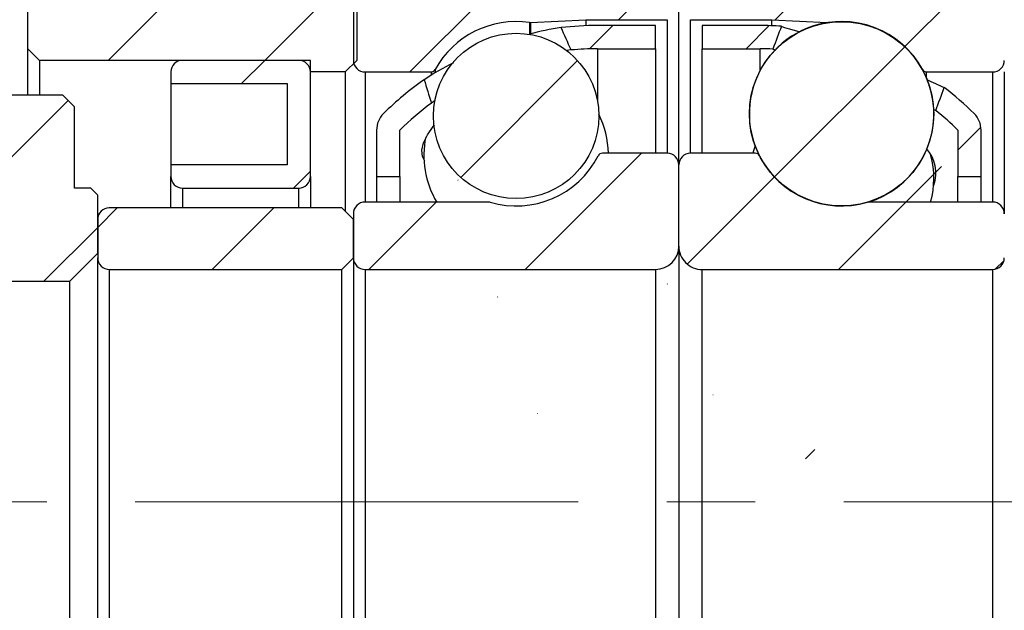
# Model space of a CAD drawing. Header units: millimetres. Extents: x 4 to 295, y 43 to 175.
# Tile 3 of 10: x 105 to 134, y 92 to 109. Entities that reach past the tile are written whole.
import ezdxf

# ---------------------------------------------------------------- set-up
doc = ezdxf.new("R2010")
doc.units = ezdxf.units.MM
doc.linetypes.add('CENTERX2', pattern=[20.319999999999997, 12.7, -2.54, 2.54, -2.54])
doc.layers.add('FORMAT', color=7, linetype='Continuous')
doc.styles.add('SLDTEXTSTYLE0', font='TXT', dxfattribs={"width": 0.75})
doc.dimstyles.new('SLDDIMSTYLE0', dxfattribs={"dimtxt": 3.5, "dimasz": 2.5, "dimexe": 0, "dimexo": 0.0625, "dimgap": 0.875, "dimtad": 1, "dimlfac": 1.5, "dimrnd": 1e-09, "dimzin": 12, "dimdsep": 46, "dimtxsty": 'SLDTEXTSTYLE0', "dimsah": 1, "dimcen": 0.09, "dimadec": 0, "dimazin": 3, "dimtfac": 1, "dimtofl": 0, "dimtmove": 0, "dimatfit": 3, "dimfxl": 0, "dimfrac": 2, "dimtolj": 1, "dimtzin": 12, "dimarcsym": 0})
doc.dimstyles.new('SLDDIMSTYLE3', dxfattribs={"dimtxt": 3.5, "dimasz": 2.5, "dimexe": 0, "dimexo": 0.0625, "dimgap": 0.875, "dimtad": 1, "dimlfac": 1.5, "dimrnd": 1e-09, "dimzin": 12, "dimdsep": 46, "dimtxsty": 'SLDTEXTSTYLE0', "dimsah": 1, "dimcen": 0.09, "dimadec": 0, "dimazin": 3, "dimtfac": 1, "dimtmove": 0, "dimatfit": 0, "dimfxl": 0, "dimfrac": 2, "dimtolj": 1, "dimtzin": 12, "dimarcsym": 0})
pattern_1 = [(45, (0, 0), (-2.245064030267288, 2.245064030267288), [])]

# ---------------------------------------------------------------- blocks, each defined once
blk = doc.blocks.new('_D_6')
at = {"layer": 'FORMAT', "color": 7}
for p, q in [((100.2670232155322, 107.5693538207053), (100.2670232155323, 129.8849317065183)), ((105.6003565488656, 115.5693538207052), (105.6003565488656, 129.8849317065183)), ((100.2670232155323, 128.8849317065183), (94.76702321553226, 128.8849317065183)), ((100.2670232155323, 128.8849317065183), (105.6003565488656, 128.8849317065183)), ((105.6003565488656, 128.8849317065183), (111.1003565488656, 128.8849317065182))]:
    blk.add_line(p, q, dxfattribs=at)
for centre, start, end in [((106.1803858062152, 131.663056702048), 153.4349488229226, 206.5650511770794), ((97.65399701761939, 131.6630567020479), 333.4349488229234, 26.56505117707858)]:
    blk.add_arc(centre, 6.2120763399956, start, end, dxfattribs=at)
for points in [[(100.2670232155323, 128.8849317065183), (97.76702321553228, 129.1349317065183), (97.76702321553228, 128.6349317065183)], [(105.6003565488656, 128.8849317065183), (108.1003565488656, 128.6349317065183), (108.1003565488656, 129.1349317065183)]]:
    blk.add_solid(points, dxfattribs=at)
at = {"layer": 'FORMAT', "color": 7, "insert": (100.6241358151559, 133.3966686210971), "char_height": 3.5, "attachment_point": 1, "style": 'SLDTEXTSTYLE0'}
blk.add_mtext('8', dxfattribs=at)
blk = doc.blocks.new('_D_12')
at = {"layer": 'FORMAT', "color": 7}
for p, q in [((134.2670232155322, 101.9026871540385), (149.2697552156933, 101.9026871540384)), ((148.2697552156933, 101.9026871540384), (148.2697552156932, 88.56935382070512)), ((134.2670232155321, 88.56935382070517), (149.2697552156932, 88.56935382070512))]:
    blk.add_line(p, q, dxfattribs=at)
for points in [[(148.2697552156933, 101.9026871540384), (148.0197552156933, 99.40268715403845), (148.5197552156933, 99.40268715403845)], [(148.2697552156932, 88.56935382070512), (148.5197552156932, 91.06935382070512), (148.0197552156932, 91.06935382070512)]]:
    blk.add_solid(points, dxfattribs=at)
at = {"layer": 'FORMAT', "color": 7, "char_height": 3.5, "attachment_point": 1, "rotation": 90.0000000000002, "style": 'SLDTEXTSTYLE0'}
for s, insert in [('20', (143.7045459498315, 94.45388921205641)), ('%%c', (143.7580181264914, 89.17545181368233))]:
    blk.add_mtext(s, dxfattribs=dict(at, insert=insert))

msp = doc.modelspace()

# ---------------------------------------------------------------- hatches: boundary and pattern name
at = {"layer": 'FORMAT', "linetype": 'Continuous', "lineweight": 18}
h = msp.add_hatch(dxfattribs=at)
h.set_pattern_fill('ANSI31', color=256, style=0)
h.set_pattern_definition(pattern_1)
h.paths.add_polyline_path([(112.2670232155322, 110.9026871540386), (112.2670232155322, 114.5693538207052), (111.9336898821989, 114.9026871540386), (105.9336898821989, 114.9026871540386), (105.6003565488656, 114.5693538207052), (105.6003565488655, 108.2360204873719), (105.9336898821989, 107.9026871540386), (113.7003565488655, 107.9026871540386), (113.7003565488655, 107.5693538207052), (114.7003565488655, 107.5693538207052), (115.0336898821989, 107.9026871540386), (115.0336898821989, 110.5693538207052), (114.7003565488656, 110.9026871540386)], flags=0)
h = msp.add_hatch(dxfattribs=at)
h.set_pattern_fill('ANSI31', color=256, style=0)
h.set_pattern_definition(pattern_1)
h.paths.add_polyline_path([(120.2003565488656, 114.9026871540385), (112.6003565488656, 114.9026871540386), (112.2670232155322, 114.5693538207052), (112.2670232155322, 111.5693538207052), (112.9336898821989, 110.9026871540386), (133.6003565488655, 110.9026871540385), (133.6003565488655, 107.5693538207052), (135.6003565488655, 107.5693538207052), (135.6003565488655, 107.9026871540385), (140.2670232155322, 107.9026871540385), (140.2670232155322, 113.5693538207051), (139.6003565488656, 114.2360204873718), (120.2670232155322, 114.2360204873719), (120.2670232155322, 114.8360204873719)], flags=0)
h = msp.add_hatch(dxfattribs=at)
h.set_pattern_fill('ANSI31', color=256, style=0)
h.set_pattern_definition(pattern_1)
edge = h.paths.add_edge_path(flags=0)
edge.add_line((124.2670232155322, 109.4026871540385), (124.2670232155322, 110.5693538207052))
edge.add_arc((123.9336898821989, 110.5693538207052), 0.333333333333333, 359.9999999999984, 449.9999999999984)
edge.add_line((123.9336898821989, 110.9026871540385), (115.6003565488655, 110.9026871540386))
edge.add_arc((115.6003565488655, 110.2360204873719), 0.666666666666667, 90, 180)
edge.add_line((114.9336898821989, 110.2360204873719), (114.9336898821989, 107.9026871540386))
edge.add_arc((115.2670232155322, 107.9026871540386), 0.3333333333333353, 179.9999999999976, 270.0000000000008)
edge.add_line((115.2670232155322, 107.5693538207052), (117.1619165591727, 107.5693538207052))
edge.add_arc((117.1619165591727, 107.7026871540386), 0.1333333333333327, 270.0000000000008, 331.330263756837)
edge.add_arc((119.6003565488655, 106.3693538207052), 2.645833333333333, 81.66528933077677, 151.3302637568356, ccw=False)
edge.add_arc((120.0032124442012, 109.1191673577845), 0.1333333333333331, 261.6652893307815, 273.0000000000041)
edge.add_line((120.0101905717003, 108.9860167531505), (121.6003565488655, 109.0693538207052))
edge.add_line((121.6003565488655, 109.0693538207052), (123.9336898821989, 109.0693538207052))
edge.add_arc((123.9336898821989, 109.4026871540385), 0.3333333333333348, 270.0000000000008, 360.0000000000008)
h = msp.add_hatch(dxfattribs=at)
h.set_pattern_fill('ANSI31', color=256, style=0)
h.set_pattern_definition(pattern_1)
edge = h.paths.add_edge_path(flags=0)
edge.add_line((132.9336898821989, 110.9026871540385), (124.6003565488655, 110.9026871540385))
edge.add_arc((124.6003565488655, 110.5693538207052), 0.333333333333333, 90.00000000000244, 180)
edge.add_line((124.2670232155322, 110.5693538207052), (124.2670232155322, 109.4026871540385))
edge.add_arc((124.6003565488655, 109.4026871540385), 0.3333333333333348, 180, 270.0000000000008)
edge.add_line((124.6003565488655, 109.0693538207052), (126.9336898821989, 109.0693538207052))
edge.add_line((126.9336898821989, 109.0693538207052), (128.5238558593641, 108.9860167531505))
edge.add_arc((128.5308339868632, 109.1191673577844), 0.1333333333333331, 266.9999999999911, 278.3347106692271)
edge.add_arc((128.9336898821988, 106.3693538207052), 2.645833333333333, 28.669736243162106, 98.33471066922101, ccw=False)
edge.add_arc((131.3721298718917, 107.7026871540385), 0.1333333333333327, 208.66973624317, 270.0000000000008)
edge.add_line((131.3721298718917, 107.5693538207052), (133.2670232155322, 107.5693538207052))
edge.add_arc((133.2670232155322, 107.9026871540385), 0.3333333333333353, 270.0000000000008, 360.0000000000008)
edge.add_line((133.6003565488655, 107.9026871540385), (133.6003565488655, 110.2360204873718))
edge.add_arc((132.9336898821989, 110.2360204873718), 0.666666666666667, 0, 90)
h = msp.add_hatch(dxfattribs=at)
h.set_pattern_fill('ANSI31', color=256, style=0)
h.set_pattern_definition(pattern_1)
edge = h.paths.add_edge_path(flags=0)
edge.add_arc((128.9336898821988, 106.3684552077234), 2.642049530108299, 0, 360)
h = msp.add_hatch(dxfattribs=at)
h.set_pattern_fill('ANSI31', color=256, style=0)
h.set_pattern_definition(pattern_1)
edge = h.paths.add_edge_path(flags=0)
edge.add_arc((121.9336898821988, 100.1884014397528), 8.047619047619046, 89.99999999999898, 95.38163212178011, ccw=False)
edge.add_line((121.9336898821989, 108.2360204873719), (123.6003565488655, 108.2360204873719))
edge.add_line((123.6003565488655, 108.2360204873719), (123.6003565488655, 108.9026871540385))
edge.add_line((123.6003565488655, 108.9026871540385), (121.9336898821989, 108.9026871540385))
edge.add_arc((121.9336898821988, 100.1884014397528), 8.714285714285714, 89.99999999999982, 96.8618918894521)
edge.add_ellipse((123.7629393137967, 95.23602048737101), major_axis=(-8.923179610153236, 23.73353553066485), ratio=0.0985977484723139, start_angle=300.9617310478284, end_angle=302.82371956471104, ccw=False)
h = msp.add_hatch(dxfattribs=at)
h.set_pattern_fill('ANSI31', color=256, style=0)
h.set_pattern_definition(pattern_1)
edge = h.paths.add_edge_path(flags=0)
edge.add_line((124.9336898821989, 108.9026871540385), (124.9336898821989, 108.2360204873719))
edge.add_line((124.9336898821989, 108.2360204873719), (126.6003565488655, 108.2360204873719))
edge.add_arc((126.6003565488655, 100.1884014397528), 8.047619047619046, 87.40351584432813, 89.99999999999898, ccw=False)
edge.add_ellipse((124.7711071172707, 95.23602048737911), major_axis=(73.57469342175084, 196.7685732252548), ratio=0.01190056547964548, start_angle=86.2785063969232, end_angle=86.46925565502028, ccw=False)
edge.add_arc((126.6003565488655, 100.1884014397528), 8.714285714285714, 85.98918738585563, 89.99999999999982)
edge.add_line((126.6003565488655, 108.9026871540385), (124.9336898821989, 108.9026871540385))
h = msp.add_hatch(dxfattribs=at)
h.set_pattern_fill('ANSI31', color=256, style=0)
h.set_pattern_definition(pattern_1)
edge = h.paths.add_edge_path(flags=0)
edge.add_arc((119.6003565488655, 106.3075006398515), 2.372128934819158, 0, 360)
h = msp.add_hatch(dxfattribs=at)
h.set_pattern_fill('ANSI31', color=256, style=0)
h.set_pattern_definition(pattern_1)
edge = h.paths.add_edge_path(flags=0)
edge.add_line((113.0336898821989, 107.2360204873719), (113.0336898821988, 104.9026871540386))
edge.add_line((113.0336898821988, 104.9026871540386), (109.7003565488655, 104.9026871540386))
edge.add_line((109.7003565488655, 104.9026871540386), (109.7003565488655, 104.5693538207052))
edge.add_arc((110.0336898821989, 104.5693538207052), 0.3333333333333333, 180, 270.0000000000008)
edge.add_line((110.0336898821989, 104.2360204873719), (113.3670232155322, 104.2360204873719))
edge.add_arc((113.3670232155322, 104.5693538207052), 0.3333333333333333, 270.0000000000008, 360.0000000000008)
edge.add_line((113.7003565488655, 104.5693538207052), (113.7003565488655, 107.5693538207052))
edge.add_arc((113.3670232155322, 107.5693538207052), 0.3333333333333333, 0, 90)
edge.add_line((113.3670232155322, 107.9026871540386), (110.0336898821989, 107.9026871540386))
edge.add_arc((110.0336898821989, 107.5693538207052), 0.3333333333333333, 90.00000000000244, 180)
edge.add_line((109.7003565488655, 107.5693538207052), (109.7003565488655, 107.2360204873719))
edge.add_line((109.7003565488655, 107.2360204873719), (113.0336898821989, 107.2360204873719))
h = msp.add_hatch(dxfattribs=at)
h.set_pattern_fill('ANSI31', color=256, style=0)
h.set_pattern_definition(pattern_1)
edge = h.paths.add_edge_path(flags=0)
edge.add_ellipse((123.7629393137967, 95.23602048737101), major_axis=(-8.923179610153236, 23.73353553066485), ratio=0.0985977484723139, start_angle=57.21784662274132, end_angle=59.083613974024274, ccw=False)
edge.add_arc((121.9336898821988, 100.1884014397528), 8.714285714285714, 124.7695368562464, 134.7602701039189)
edge.add_arc((116.2670232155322, 105.9026871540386), 0.6666666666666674, 134.7602701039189, 179.9999999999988)
edge.add_line((115.6003565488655, 105.9026871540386), (115.6003565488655, 104.5693538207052))
edge.add_line((115.6003565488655, 104.5693538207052), (116.2670232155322, 104.5693538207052))
edge.add_line((116.2670232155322, 104.5693538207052), (116.2670232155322, 105.9026871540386))
edge.add_arc((121.9336898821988, 100.1884014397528), 8.047619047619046, 126.2881218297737, 134.7602701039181, ccw=False)
h = msp.add_hatch(dxfattribs=at)
h.set_pattern_fill('ANSI31', color=256, style=0)
h.set_pattern_definition(pattern_1)
edge = h.paths.add_edge_path(flags=0)
edge.add_arc((132.2670232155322, 105.9026871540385), 0.6666666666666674, 0, 45.23972989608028)
edge.add_arc((126.6003565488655, 100.1884014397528), 8.714285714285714, 45.23972989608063, 52.71822391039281)
edge.add_ellipse((124.7711071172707, 95.23602048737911), major_axis=(73.57469342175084, 196.7685732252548), ratio=0.01190056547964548, start_angle=273.5269838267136, end_angle=273.71804773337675, ccw=False)
edge.add_arc((126.6003565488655, 100.1884014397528), 8.047619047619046, 45.23972989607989, 51.277455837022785, ccw=False)
edge.add_line((132.2670232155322, 105.9026871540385), (132.2670232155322, 104.5693538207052))
edge.add_line((132.2670232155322, 104.5693538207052), (132.9336898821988, 104.5693538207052))
edge.add_line((132.9336898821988, 104.5693538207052), (132.9336898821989, 105.9026871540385))
h = msp.add_hatch(dxfattribs=at)
h.set_pattern_fill('ANSI31', color=256, style=0)
h.set_pattern_definition(pattern_1)
edge = h.paths.add_edge_path(flags=0)
edge.add_line((106.8003565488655, 101.5693538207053), (107.6003565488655, 102.3693538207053))
edge.add_line((107.6003565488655, 102.3693538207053), (107.6003565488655, 104.0360204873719))
edge.add_line((107.6003565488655, 104.0360204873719), (107.4003565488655, 104.2360204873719))
edge.add_line((107.4003565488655, 104.2360204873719), (106.9336898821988, 104.2360204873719))
edge.add_line((106.9336898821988, 104.2360204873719), (106.9336898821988, 106.5693538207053))
edge.add_line((106.9336898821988, 106.5693538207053), (106.6003565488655, 106.9026871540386))
edge.add_line((106.6003565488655, 106.9026871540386), (103.9683961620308, 106.9026871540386))
edge.add_line((103.9683963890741, 106.9026870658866), (103.8003556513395, 106.7171722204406))
edge.add_line((103.8003565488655, 106.7171722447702), (103.8003565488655, 101.5693538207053))
edge.add_line((103.8003565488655, 101.5693538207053), (106.8003565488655, 101.5693538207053))
h = msp.add_hatch(dxfattribs=at)
h.set_pattern_fill('ANSI31', color=256, style=0)
h.set_pattern_definition(pattern_1)
edge = h.paths.add_edge_path(flags=0)
edge.add_line((114.9336898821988, 103.5026871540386), (114.9336898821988, 102.2360204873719))
edge.add_arc((115.2670232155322, 102.2360204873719), 0.3333333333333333, 180, 270.0000000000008)
edge.add_line((115.2670232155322, 101.9026871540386), (123.6003565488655, 101.9026871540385))
edge.add_arc((123.6003565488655, 102.5693538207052), 0.6666666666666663, 269.9999999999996, 360.0000000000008)
edge.add_line((124.2670232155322, 102.5693538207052), (124.2670232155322, 104.9026871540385))
edge.add_arc((123.9336898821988, 104.9026871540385), 0.3333333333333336, 0, 90)
edge.add_line((123.9336898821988, 105.2360204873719), (122.074083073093, 105.2360204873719))
edge.add_arc((122.074083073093, 105.1026871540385), 0.1333333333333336, 90, 152.8853755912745)
edge.add_arc((119.6003565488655, 106.3693538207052), 2.645833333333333, 253.6419096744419, 332.88537559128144, ccw=False)
edge.add_arc((118.8176329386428, 103.7026871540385), 0.1333333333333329, 73.6419096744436, 90)
edge.add_line((118.8176329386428, 103.8360204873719), (115.2670232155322, 103.8360204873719))
edge.add_arc((115.2670232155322, 103.5026871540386), 0.3333333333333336, 90, 180)
h = msp.add_hatch(dxfattribs=at)
h.set_pattern_fill('ANSI31', color=256, style=0)
h.set_pattern_definition(pattern_1)
edge = h.paths.add_edge_path(flags=0)
edge.add_line((124.9336898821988, 101.9026871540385), (133.2670232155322, 101.9026871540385))
edge.add_arc((133.2670232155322, 102.2360204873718), 0.3333333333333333, 270.0000000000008, 360.0000000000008)
edge.add_line((133.6003565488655, 102.2360204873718), (133.6003565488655, 103.5026871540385))
edge.add_arc((133.2670232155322, 103.5026871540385), 0.3333333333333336, 2.44266599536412e-12, 90)
edge.add_line((133.2670232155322, 103.8360204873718), (129.7164134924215, 103.8360204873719))
edge.add_arc((129.7164134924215, 103.7026871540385), 0.1333333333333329, 90, 106.3580903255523)
edge.add_arc((128.9336898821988, 106.3693538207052), 2.645833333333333, 207.1146244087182, 286.35809032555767, ccw=False)
edge.add_arc((126.4599633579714, 105.1026871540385), 0.1333333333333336, 27.11462440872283, 90)
edge.add_line((126.4599633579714, 105.2360204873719), (124.6003565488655, 105.2360204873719))
edge.add_arc((124.6003565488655, 104.9026871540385), 0.3333333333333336, 90, 180)
edge.add_line((124.2670232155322, 104.9026871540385), (124.2670232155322, 102.5693538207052))
edge.add_arc((124.9336898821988, 102.5693538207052), 0.6666666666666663, 179.9999999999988, 270.0000000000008)
h = msp.add_hatch(dxfattribs=at)
h.set_pattern_fill('ANSI31', color=256, style=0)
h.set_pattern_definition(pattern_1)
edge = h.paths.add_edge_path(flags=0)
edge.add_line((114.6003565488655, 101.9026871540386), (114.9336898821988, 102.2360204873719))
edge.add_line((114.9336898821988, 102.2360204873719), (114.9336898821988, 103.3360204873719))
edge.add_line((114.9336898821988, 103.3360204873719), (114.6003565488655, 103.6693538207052))
edge.add_line((114.6003565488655, 103.6693538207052), (107.9336898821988, 103.6693538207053))
edge.add_arc((107.9336898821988, 103.3360204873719), 0.3333333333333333, 90, 180)
edge.add_line((107.6003565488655, 103.3360204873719), (107.6003565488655, 102.2360204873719))
edge.add_arc((107.9336898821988, 102.2360204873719), 0.3333333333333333, 180, 270.0000000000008)
edge.add_line((107.9336898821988, 101.9026871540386), (114.6003565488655, 101.9026871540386))

# ---------------------------------------------------------------- linework, layer by layer
at = {"color": 7, "linetype": 'Continuous', "lineweight": 25}
for p, q in [((105.6003565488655, 108.2360204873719), (105.6003565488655, 114.5693538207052)), ((115.0336898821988, 110.5693538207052), (115.0336898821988, 107.9026871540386)), ((114.9336898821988, 110.2360204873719), (114.9336898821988, 107.9026871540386)), ((124.2670232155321, 104.9026871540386), (124.2670232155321, 109.4026871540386)), ((120.0101905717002, 108.9860167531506), (121.6003565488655, 109.0693538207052)), ((121.6003565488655, 109.0693538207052), (121.6003565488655, 108.8963095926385)), ((121.6003565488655, 109.0693538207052), (123.9336898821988, 109.0693538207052)), ((124.6003565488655, 109.0693538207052), (126.9336898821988, 109.0693538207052)), ((126.9336898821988, 108.8963095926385), (126.9336898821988, 109.0693538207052)), ((126.9336898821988, 109.0693538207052), (128.523855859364, 108.9860167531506)), ((123.6003565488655, 108.9026871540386), (121.9336898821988, 108.9026871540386)), ((123.6003565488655, 108.2360204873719), (123.6003565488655, 108.9026871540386)), ((126.6003565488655, 108.9026871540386), (124.9336898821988, 108.9026871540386)), ((124.9336898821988, 108.9026871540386), (124.9336898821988, 108.2360204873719)), ((105.9336898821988, 107.9026871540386), (105.6003565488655, 108.2360204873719)), ((105.6003565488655, 106.9026871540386), (105.6003565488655, 108.2360204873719)), ((121.9336898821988, 108.2360204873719), (123.6003565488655, 108.2360204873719)), ((123.6003565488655, 108.2360204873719), (123.6003565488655, 105.2360204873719)), ((124.9336898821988, 105.2360204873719), (124.9336898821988, 108.2360204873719)), ((124.9336898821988, 108.2360204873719), (126.6003565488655, 108.2360204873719)), ((126.9607833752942, 108.226802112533), (126.9649272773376, 108.2277584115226)), ((105.9336898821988, 107.9026871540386), (105.9336898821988, 106.9026871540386)), ((113.7003565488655, 107.9026871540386), (105.9336898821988, 107.9026871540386)), ((113.3670232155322, 107.9026871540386), (110.0336898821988, 107.9026871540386)), ((113.7003565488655, 107.5693538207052), (113.7003565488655, 107.9026871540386)), ((115.0336898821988, 107.9026871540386), (114.7003565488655, 107.5693538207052)), ((109.7003565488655, 107.5693538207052), (109.7003565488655, 107.2360204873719)), ((113.7003565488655, 104.5693538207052), (113.7003565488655, 107.5693538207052)), ((114.7003565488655, 107.5693538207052), (113.7003565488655, 107.5693538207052)), ((114.7003565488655, 107.5693538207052), (114.7003565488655, 103.5693538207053)), ((115.2670232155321, 107.5693538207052), (117.1619165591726, 107.5693538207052)), ((131.3721298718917, 107.5693538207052), (133.2670232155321, 107.5693538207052)), ((133.6003565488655, 107.5693538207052), (133.6003565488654, 103.5026871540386)), ((109.7003565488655, 107.2360204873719), (109.7003565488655, 104.9026871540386)), ((109.7003565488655, 107.2360204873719), (113.0336898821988, 107.2360204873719)), ((113.0336898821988, 107.2360204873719), (113.0336898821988, 104.9026871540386)), ((106.6003565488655, 106.9026871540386), (103.9683961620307, 106.9026871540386)), ((106.6003565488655, 106.9026871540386), (106.9336898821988, 106.5693538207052)), ((117.2833669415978, 106.7525391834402), (117.1707380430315, 106.6751927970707)), ((106.9336898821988, 104.2360204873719), (106.9336898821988, 106.5693538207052)), ((115.6003565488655, 105.9026871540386), (115.6003565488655, 104.5693538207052)), ((116.2670232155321, 104.5693538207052), (116.2670232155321, 105.9026871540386)), ((132.2670232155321, 105.9026871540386), (132.2670232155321, 104.5693538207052)), ((132.9336898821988, 104.5693538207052), (132.9336898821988, 105.9026871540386)), ((123.9336898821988, 105.2360204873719), (122.074083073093, 105.2360204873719)), ((126.4599633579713, 105.2360204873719), (124.6003565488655, 105.2360204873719)), ((113.0336898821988, 104.9026871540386), (109.7003565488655, 104.9026871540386)), ((109.7003565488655, 104.9026871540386), (109.7003565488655, 104.5693538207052)), ((124.2670232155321, 102.5693538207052), (124.2670232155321, 104.9026871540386)), ((109.7003565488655, 103.6693538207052), (109.7003565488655, 104.5693538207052)), ((113.7003565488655, 104.5693538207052), (113.7003565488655, 103.6693538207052)), ((115.6003565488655, 104.5693538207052), (116.2670232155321, 104.5693538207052)), ((115.6003565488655, 104.5693538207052), (115.6003565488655, 103.8360204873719)), ((116.2670232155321, 104.5693538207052), (116.2670232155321, 103.8360204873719)), ((132.2670232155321, 104.5693538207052), (132.9336898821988, 104.5693538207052)), ((132.2670232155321, 103.8360204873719), (132.2670232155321, 104.5693538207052)), ((132.9336898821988, 103.8360204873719), (132.9336898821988, 104.5693538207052)), ((107.4003565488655, 104.2360204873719), (106.9336898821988, 104.2360204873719)), ((107.4003565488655, 104.2360204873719), (107.6003565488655, 104.0360204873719)), ((110.0336898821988, 104.2360204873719), (113.3670232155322, 104.2360204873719)), ((107.6003565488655, 102.3693538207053), (107.6003565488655, 104.0360204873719)), ((114.6003565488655, 103.6693538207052), (107.9336898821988, 103.6693538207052)), ((114.6003565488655, 103.6693538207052), (114.9336898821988, 103.3360204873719)), ((118.8176329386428, 103.8360204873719), (115.2670232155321, 103.8360204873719)), ((133.2670232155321, 103.8360204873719), (129.7164134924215, 103.8360204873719)), ((114.9336898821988, 103.5026871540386), (114.9336898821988, 102.2360204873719)), ((107.6003565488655, 103.3360204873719), (107.6003565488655, 102.2360204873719)), ((114.9336898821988, 102.2360204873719), (114.9336898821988, 103.3360204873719)), ((124.2670232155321, 102.5693538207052), (124.2670232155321, 87.90268715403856)), ((107.6003565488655, 102.3693538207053), (106.8003565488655, 101.5693538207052)), ((107.6003565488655, 88.2360204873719), (107.6003565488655, 102.2360204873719)), ((114.9336898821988, 102.2360204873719), (114.6003565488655, 101.9026871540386)), ((114.9336898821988, 102.2360204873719), (114.9336898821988, 88.2360204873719)), ((107.9336898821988, 101.9026871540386), (107.9336898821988, 88.56935382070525)), ((107.9336898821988, 101.9026871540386), (114.6003565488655, 101.9026871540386)), ((114.6003565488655, 88.56935382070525), (114.6003565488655, 101.9026871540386)), ((115.2670232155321, 101.9026871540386), (115.2670232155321, 88.56935382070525)), ((115.2670232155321, 101.9026871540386), (123.6003565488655, 101.9026871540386)), ((123.6003565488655, 101.9026871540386), (123.6003565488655, 88.56935382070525)), ((124.9336898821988, 88.56935382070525), (124.9336898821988, 101.9026871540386)), ((124.9336898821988, 101.9026871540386), (133.2670232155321, 101.9026871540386)), ((133.2670232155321, 88.56935382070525), (133.2670232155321, 101.9026871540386)), ((103.8003565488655, 101.5693538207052), (106.8003565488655, 101.5693538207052)), ((106.8003565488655, 88.90268715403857), (106.8003565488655, 101.5693538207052))]:
    msp.add_line(p, q, dxfattribs=at)
at = {"color": 8, "linetype": 'Continuous', "lineweight": 25}
for p, q in [((123.9336898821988, 109.0693538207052), (123.9336898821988, 105.2360204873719)), ((124.6003565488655, 105.2360204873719), (124.6003565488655, 109.0693538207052)), ((119.9838850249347, 108.9872422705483), (119.9838850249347, 108.6544259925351)), ((120.0101905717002, 108.9860167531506), (120.0101905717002, 108.6638354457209)), ((128.523855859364, 108.9823546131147), (128.523855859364, 108.9860167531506)), ((128.5501614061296, 108.9863436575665), (128.5501614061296, 108.9872422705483)), ((121.9336898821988, 108.2360204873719), (121.9336898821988, 106.7347607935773)), ((126.6003565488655, 107.615848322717), (126.6003565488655, 108.2360204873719)), ((117.2789031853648, 107.6387191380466), (117.2789031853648, 107.5495394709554)), ((131.2551432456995, 107.6378205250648), (131.2551432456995, 107.6387191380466)), ((115.2670232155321, 107.5693538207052), (115.2670232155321, 103.8360204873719)), ((117.1619165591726, 107.5693538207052), (117.1619165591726, 107.4787306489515)), ((131.3721298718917, 107.3953166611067), (131.3721298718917, 107.5693538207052)), ((133.2670232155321, 103.8360204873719), (133.2670232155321, 107.5693538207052)), ((110.0336898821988, 104.2360204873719), (110.0336898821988, 103.6693538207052)), ((113.3670232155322, 103.6693538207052), (113.3670232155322, 104.2360204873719))]:
    msp.add_line(p, q, dxfattribs=at)
at = {"color": 7, "linetype": 'Continuous', "lineweight": 25, "flags": 128}
for points in [[(127.2059656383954, 108.8802901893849), (127.2044982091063, 108.8798943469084), (127.2187294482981, 108.873370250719), (127.2956811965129, 108.8482144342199), (127.360001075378, 108.8287281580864), (127.4411788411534, 108.8045974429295), (127.534691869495, 108.7769821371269), (127.6430470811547, 108.7449441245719), (127.7363357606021, 108.7171718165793)], [(121.1789105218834, 108.2005472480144), (121.1116253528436, 108.1935212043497), (121.036259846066, 108.1826621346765)], [(131.634542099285, 106.4670277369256), (131.6379044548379, 106.4638353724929), (131.6367832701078, 106.4638391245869)], [(116.9814658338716, 105.0068757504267), (116.912338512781, 105.1397233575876), (116.8984393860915, 105.3210395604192), (116.946300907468, 105.5310799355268), (117.0548551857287, 105.7623295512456), (117.220862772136, 106.0075661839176), (117.2602765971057, 106.0505429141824)], [(126.453645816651, 105.4466008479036), (126.3972145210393, 105.2775590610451), (126.3852544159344, 105.2360204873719)]]:
    msp.add_lwpolyline(points, dxfattribs=at)
at = {"color": 7, "linetype": 'Continuous', "lineweight": 25}
for centre, radius in [((128.9336898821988, 106.3684552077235), 2.642049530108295), ((119.6003565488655, 106.3075006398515), 2.372128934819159)]:
    msp.add_circle(centre, radius, dxfattribs=at)
for centre, radius, start, end in [((119.6003565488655, 106.3693538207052), 2.645833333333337, 81.66528933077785, 151.3302637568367), ((128.9336898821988, 106.3684552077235), 2.645833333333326, 90, 206.8775012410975), ((128.9336898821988, 106.3693538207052), 2.645833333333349, 28.66973624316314, 98.33471066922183), ((128.9336898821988, 106.3684552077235), 2.645833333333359, 286.6832312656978, 90), ((120.0032124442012, 109.1191673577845), 0.1333333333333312, 261.6652893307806, 273.0000000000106), ((121.7265677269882, 102.462512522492), 6.432057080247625, 97.45039315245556, 105.7200356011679), ((121.9336898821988, 100.1884014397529), 8.714285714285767, 90, 96.86189188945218), ((126.6003565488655, 100.1884014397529), 8.714285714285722, 85.9891873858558, 90), ((128.5308339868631, 109.1191673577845), 0.1333333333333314, 266.9999999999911, 278.3347106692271), ((121.9336898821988, 100.1884014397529), 8.047619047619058, 90, 95.381632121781), ((126.6003565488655, 100.1884014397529), 8.047619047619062, 87.40351584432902, 90), ((127.1784978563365, 108.7396977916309), 0.5578227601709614, 246.9104346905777, 255.7106982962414), ((110.0336898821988, 107.5693538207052), 0.3333333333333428, 90, 179.9999999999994), ((113.3670232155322, 107.5693538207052), 0.3333333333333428, 0, 90), ((115.2670232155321, 107.9026871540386), 0.3333333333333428, 179.9999999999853, 270.0000000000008), ((133.2670232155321, 107.9026871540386), 0.3333333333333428, 270.0000000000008, 3.175465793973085e-11), ((120.6880690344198, 101.8576771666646), 6.633089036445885, 115.7848774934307, 124.1539123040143), ((117.1619165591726, 107.7026871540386), 0.1333333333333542, 270.0000000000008, 331.3302637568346), ((131.3721298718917, 107.7026871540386), 0.13333333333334, 208.66973624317, 270.0000000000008), ((121.9336898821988, 100.1884014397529), 8.714285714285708, 124.7695368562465, 134.7602701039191), ((137.5401032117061, 119.9816439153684), 14.05213249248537, 243.964047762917, 246.2251053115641), ((126.6003565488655, 100.1884014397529), 8.714285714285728, 45.23972989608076, 52.71822391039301), ((121.9336898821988, 100.1884014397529), 8.047619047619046, 126.2881218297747, 134.7602701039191), ((131.9936234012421, 107.3354291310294), 0.9431844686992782, 243.1571168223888, 247.53001837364), ((126.6003565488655, 100.1884014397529), 8.047619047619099, 45.23972989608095, 51.2774558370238), ((116.2670232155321, 105.9026871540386), 0.6666666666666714, 134.7602701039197, 179.9999999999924), ((119.6003565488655, 105.1835397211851), 2.645833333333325, 1.13655065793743, 26.31616829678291), ((132.2670232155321, 105.9026871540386), 0.6666666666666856, 1.587732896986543e-11, 45.23972989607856), ((119.6003565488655, 105.1835397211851), 2.645833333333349, 168.5816895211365, 210.617121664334), ((130.5913478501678, 104.6712880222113), 1.048009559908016, 340.4481118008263, 41.83967992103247), ((119.6003565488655, 106.3693538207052), 2.645833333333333, 253.6419096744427, 332.8853755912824), ((122.074083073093, 105.1026871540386), 0.1333333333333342, 90, 152.8853755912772), ((123.9336898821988, 104.9026871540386), 0.3333333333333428, 2.320532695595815e-11, 90), ((124.6003565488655, 104.9026871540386), 0.3333333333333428, 90, 179.9999999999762), ((126.4599633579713, 105.1026871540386), 0.1333333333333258, 27.1146244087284, 90), ((128.9336898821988, 106.3693538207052), 2.645833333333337, 207.1146244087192, 286.3580903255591), ((128.9336898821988, 104.5247464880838), 2.645833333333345, 344.9117866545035, 14.27176671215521), ((110.0336898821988, 104.5693538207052), 0.3333333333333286, 180, 270.0000000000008), ((113.3670232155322, 104.5693538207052), 0.3333333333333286, 270.0000000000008, 1.465599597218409e-11), ((107.9336898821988, 103.3360204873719), 0.3333333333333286, 90, 180), ((115.2670232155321, 103.5026871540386), 0.3333333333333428, 90, 179.9999999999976), ((118.8176329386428, 103.7026871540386), 0.1333333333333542, 73.64190967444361, 90), ((129.7164134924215, 103.7026871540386), 0.1333333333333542, 90, 106.3580903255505), ((133.2670232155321, 103.5026871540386), 0.3333333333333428, 2.442665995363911e-12, 90), ((123.6003565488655, 102.5693538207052), 0.6666666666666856, 270.0000000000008, 3.053332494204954e-13), ((124.9336898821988, 102.5693538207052), 0.6666666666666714, 179.9999999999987, 270.0000000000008), ((107.9336898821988, 102.2360204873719), 0.3333333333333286, 179.9999999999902, 270.0000000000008), ((115.2670232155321, 102.2360204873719), 0.3333333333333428, 179.9999999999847, 270.0000000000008), ((133.2670232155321, 102.2360204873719), 0.3333333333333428, 270.0000000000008, 3.236532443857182e-11)]:
    msp.add_arc(centre, radius, start, end, dxfattribs=at)
for centre, major_axis, ratio, start_param, end_param in [((123.7629393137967, 95.23602048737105), (-8.92317961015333, 23.73353553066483), 0.09859774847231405, 5.252773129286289, 5.285270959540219), ((124.7711071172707, 95.23602048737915), (73.5746934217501, 196.7685732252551), 0.01190056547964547, 1.505844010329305, 1.509173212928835), ((123.7629393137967, 95.23602048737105), (-8.92317961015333, 23.73353553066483), 0.09859774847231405, 0.9986398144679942, 1.031203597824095), ((124.7711071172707, 95.23602048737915), (73.5746934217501, 196.7685732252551), 0.01190056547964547, 4.773946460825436, 4.777281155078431)]:
    msp.add_ellipse(centre, major_axis=major_axis, ratio=ratio, start_param=start_param, end_param=end_param, dxfattribs=at)
at = {"layer": 'FORMAT', "color": 7, "linetype": 'CENTERX2', "lineweight": 18}
msp.add_line((141.6978773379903, 95.23602048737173), (99.44802964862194, 95.23602048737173), dxfattribs=at)

# ---------------------------------------------------------------- dimensions: what is measured, and where the dimension line sits
at = {"layer": 'FORMAT', "color": 7}
dim = msp.add_linear_dim(base=(105.6003565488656, 128.8849317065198), p1=(100.2670232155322, 106.5693538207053), p2=(105.6003565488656, 114.5693538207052), text='(<>)', dimstyle='SLDDIMSTYLE3', dxfattribs=at)
dim.commit()
dim.dimension.update_dxf_attribs({"geometry": '_D_6', "text_midpoint": (101.9171913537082, 128.8849317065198), "dimtype": 160})
dim = msp.add_linear_dim(base=(148.2697552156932, 88.56935382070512), p1=(133.2670232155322, 101.9026871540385), p2=(133.2670232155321, 88.56935382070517), angle=90.0000000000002, text='%%c<>', dimstyle='SLDDIMSTYLE0', dxfattribs=at)
dim.commit()
dim.dimension.update_dxf_attribs({"geometry": '_D_12', "text_midpoint": (148.2697552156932, 94.40078193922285), "dimtype": 160})

doc.saveas('drawing.dxf')
